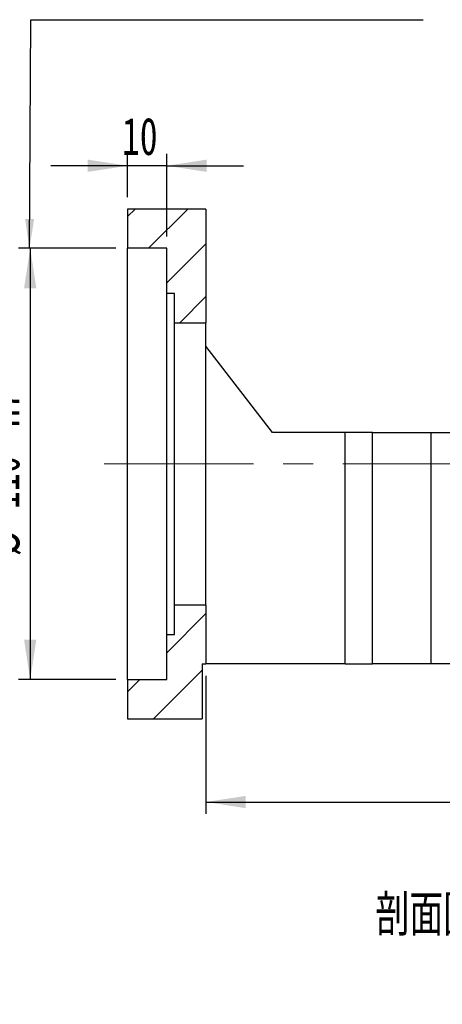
# Model space of a CAD drawing. Header units: millimetres. Extents: x 27 to 275, y 8 to 200.
# Tile 4 of 10: x 178 to 214, y 8 to 92. Entities that reach past the tile are written whole.
import ezdxf

# ---------------------------------------------------------------- set-up
doc = ezdxf.new("R2010")
doc.units = ezdxf.units.MM
doc.linetypes.add('CENTERX2', pattern=[20.32, 12.7, -2.54, 2.54, -2.54])
doc.layers.add('圖層0', color=7, linetype='Continuous')
doc.styles.add('SLDTEXTSTYLE0', font='TXT', dxfattribs={"width": 0.7})
doc.styles.add('SLDTEXTSTYLE4', font='TXT', dxfattribs={"width": 0.75, "bigfont": 'bigfont'})
doc.dimstyles.new('SLDDIMSTYLE3', dxfattribs={"dimtxt": 3.389974, "dimasz": 2.5, "dimexe": 0, "dimexo": 0.0625, "dimgap": 0.847493, "dimtad": 1, "dimlfac": 3, "dimrnd": 1e-09, "dimzin": 12, "dimdsep": 46, "dimtxsty": 'SLDTEXTSTYLE0', "dimsah": 1, "dimcen": 0.09, "dimadec": 0, "dimazin": 3, "dimtfac": 1, "dimtofl": 0, "dimtmove": 0, "dimatfit": 3, "dimfxl": 1, "dimfrac": 2, "dimtolj": 1, "dimtzin": 12, "dimarcsym": 0})
doc.dimstyles.new('SLDDIMSTYLE5', dxfattribs={"dimtxt": 3.389974, "dimasz": 2.5, "dimexe": 0, "dimexo": 0.0625, "dimgap": 0.847493, "dimtad": 1, "dimlfac": 3, "dimrnd": 1e-09, "dimzin": 12, "dimdsep": 46, "dimtxsty": 'SLDTEXTSTYLE0', "dimsah": 1, "dimcen": 0.09, "dimadec": 0, "dimazin": 3, "dimtfac": 1, "dimtmove": 0, "dimatfit": 0, "dimfxl": 1, "dimfrac": 2, "dimtolj": 1, "dimtzin": 12, "dimarcsym": 0})
doc.dimstyles.new('SLDDIMSTYLE6', dxfattribs={"dimtxt": 3.389974, "dimasz": 2.5, "dimexe": 0, "dimexo": 0.0625, "dimgap": 0.847493, "dimtad": 1, "dimlfac": 3, "dimrnd": 1e-09, "dimzin": 12, "dimdsep": 46, "dimtxsty": 'SLDTEXTSTYLE0', "dimsah": 1, "dimcen": 0.09, "dimadec": 0, "dimazin": 3, "dimtfac": 1, "dimtofl": 0, "dimtmove": 0, "dimatfit": 3, "dimfxl": 1, "dimfrac": 2, "dimtolj": 1, "dimarcsym": 0})

# ---------------------------------------------------------------- blocks, each defined once
blk = doc.blocks.new('_D_12')
at = {"layer": '圖層0', "color": 7}
for p, q in [((187.631, 77.012), (187.631, 80.697)), ((190.964, 73.679), (190.964, 80.697)), ((187.631, 79.697), (181.111, 79.697)), ((190.964, 79.697), (187.631, 79.697)), ((190.964, 79.697), (197.483, 79.697))]:
    blk.add_line(p, q, dxfattribs=at)
for points in [[(187.631, 79.697), (184.241, 80.218), (184.241, 79.175)], [(190.964, 79.697), (194.354, 79.175), (194.354, 80.218)]]:
    blk.add_solid(points, dxfattribs=at)
at = {"layer": '圖層0', "color": 7, "insert": (187.159, 83.79), "char_height": 3.175, "attachment_point": 1, "style": 'SLDTEXTSTYLE0'}
blk.add_mtext('10', dxfattribs=at)
blk = doc.blocks.new('_D_13')
at = {"layer": '圖層0', "color": 7}
for p, q in [((186.631, 72.679), (178.344, 72.679)), ((179.344, 72.679), (179.344, 36.012)), ((186.631, 36.012), (178.344, 36.012))]:
    blk.add_line(p, q, dxfattribs=at)
for points in [[(179.344, 72.679), (178.823, 69.289), (179.866, 69.289)], [(179.344, 36.012), (179.866, 39.402), (178.823, 39.402)]]:
    blk.add_solid(points, dxfattribs=at)
at = {"layer": '圖層0', "color": 7, "char_height": 3.175, "attachment_point": 1, "rotation": 90, "style": 'SLDTEXTSTYLE0'}
for s, insert in [('H7', (175.252, 57.475)), ('110', (175.252, 50.521)), ('%%c', (175.252, 46.499))]:
    blk.add_mtext(s, dxfattribs=dict(at, insert=insert))
blk = doc.blocks.new('_D_19')
at = {"layer": '圖層0', "color": 7}
for p, q in [((194.297, 36.345), (194.297, 24.606)), ((244.297, 36.345), (244.297, 24.606)), ((194.297, 25.606), (244.297, 25.606))]:
    blk.add_line(p, q, dxfattribs=at)
for points in [[(194.297, 25.606), (197.687, 25.084), (197.687, 26.127)], [(244.297, 25.606), (240.907, 26.127), (240.907, 25.084)]]:
    blk.add_solid(points, dxfattribs=at)
at = {"layer": '圖層0', "color": 7, "insert": (216.037, 29.699), "char_height": 3.175, "attachment_point": 1, "style": 'SLDTEXTSTYLE0'}
blk.add_mtext('150', dxfattribs=at)

msp = doc.modelspace()

# ---------------------------------------------------------------- hatches: boundary and pattern name
at = {"layer": '圖層0', "linetype": 'Continuous', "lineweight": 18}
h = msp.add_hatch(dxfattribs=at)
h.set_pattern_fill('ANSI31', color=256, style=0)
h.paths.add_polyline_path([(194.2973, 66.3454), (194.2973, 76.012), (187.6306, 76.012), (187.6306, 72.6787), (190.9639, 72.6787), (190.9639, 68.8454), (191.6306, 68.8454), (191.6306, 66.3454)], flags=0)
h = msp.add_hatch(dxfattribs=at)
h.set_pattern_fill('ANSI31', color=256, style=0)
h.paths.add_polyline_path([(194.2973, 37.3454), (194.2973, 42.3454), (191.6306, 42.3454), (191.6306, 39.8454), (190.9639, 39.8454), (190.9639, 36.0121), (187.6306, 36.0121), (187.6306, 32.6787), (193.9639, 32.6787), (193.9639, 37.3454)], flags=0)

# ---------------------------------------------------------------- linework, layer by layer
at = {"color": 7, "linetype": 'Continuous', "lineweight": 25}
for p, q in [((187.6306, 76.012), (187.6306, 72.6787)), ((194.2973, 76.012), (187.6306, 76.012)), ((194.2973, 76.012), (194.2973, 66.3454)), ((190.9639, 72.6787), (187.6306, 72.6787)), ((187.6306, 36.0121), (187.6306, 72.6787)), ((190.9639, 68.8454), (190.9639, 72.6787)), ((191.6306, 68.8454), (190.9639, 68.8454)), ((190.9639, 39.8454), (190.9639, 68.8454)), ((191.6306, 66.3454), (191.6306, 68.8454)), ((191.6306, 66.3454), (194.2973, 66.3454)), ((191.6306, 42.3454), (191.6306, 66.3454)), ((194.2973, 42.3454), (194.2973, 66.3454)), ((199.9639, 57.0121), (194.2973, 64.3454)), ((206.1306, 57.0121), (199.9639, 57.0121)), ((206.1306, 37.3454), (206.1306, 57.0121)), ((208.4639, 57.0121), (206.1306, 57.0121)), ((208.4639, 37.3454), (208.4639, 57.0121)), ((208.4639, 57.0121), (213.4639, 57.0121)), ((213.4639, 37.3454), (213.4639, 57.0121)), ((213.4639, 57.0121), (215.7973, 57.0121)), ((191.6306, 39.8454), (191.6306, 42.3454)), ((194.2973, 42.3454), (191.6306, 42.3454)), ((194.2973, 42.3454), (194.2973, 37.3454)), ((190.9639, 36.0121), (190.9639, 39.8454)), ((190.9639, 39.8454), (191.6306, 39.8454)), ((193.9639, 37.3454), (193.9639, 32.6787)), ((193.9639, 37.3454), (194.2973, 37.3454)), ((206.1306, 37.3454), (194.2973, 37.3454)), ((206.1306, 37.3454), (208.4639, 37.3454)), ((213.4639, 37.3454), (208.4639, 37.3454)), ((215.7973, 37.3454), (213.4639, 37.3454)), ((187.6306, 36.0121), (187.6306, 32.6787)), ((187.6306, 36.0121), (190.9639, 36.0121)), ((187.6306, 32.6787), (193.9639, 32.6787))]:
    msp.add_line(p, q, dxfattribs=at)
at = {"layer": '圖層0', "color": 7}
for p, q in [((179.2841, 72.6787), (179.3874, 92.1132)), ((179.3874, 92.1132), (212.7706, 92.1132))]:
    msp.add_line(p, q, dxfattribs=at)
at = {"layer": '圖層0', "color": 7, "linetype": 'CENTERX2', "lineweight": 18}
msp.add_line((185.6306, 54.3454), (250.2068, 54.3454), dxfattribs=at)
at = {"layer": '圖層0', "color": 7}
msp.add_solid([(179.2841, 72.6787), (179.682, 75.1766), (178.9128, 75.1807)], dxfattribs=at)

# ---------------------------------------------------------------- texts
at = {"layer": '圖層0', "insert": (217.7099, 17.7437), "char_height": 3.5, "attachment_point": 2, "style": 'SLDTEXTSTYLE4'}
msp.add_mtext('\\M+19655\\M+196CA\\M+19AA4 F-F', dxfattribs=at)

# ---------------------------------------------------------------- dimensions: what is measured, and where the dimension line sits
at = {"layer": '圖層0', "color": 7}
for base, p1, p2, dimstyle, picture, middle in [((187.6306, 79.6968), (190.9639, 72.6787), (187.6306, 76.012), 'SLDDIMSTYLE5', '_D_12', (189.1463, 79.6968)), ((244.2973, 25.6059), (194.2973, 37.3454), (244.2973, 37.3454), 'SLDDIMSTYLE3', '_D_19', (219.0183, 25.6059))]:
    dim = msp.add_linear_dim(base=base, p1=p1, p2=p2, dimstyle=dimstyle, dxfattribs=at)
    dim.commit()
    dim.dimension.update_dxf_attribs({"geometry": picture, "text_midpoint": middle, "dimtype": 160})
dim = msp.add_linear_dim(base=(179.3444, 36.0121), p1=(187.6306, 72.6787), p2=(187.6306, 36.0121), angle=90, text='%%c<>H7', dimstyle='SLDDIMSTYLE6', dxfattribs=at)
dim.commit()
dim.dimension.update_dxf_attribs({"geometry": '_D_13', "text_midpoint": (179.3444, 54.4691), "dimtype": 160})

doc.saveas('drawing.dxf')
